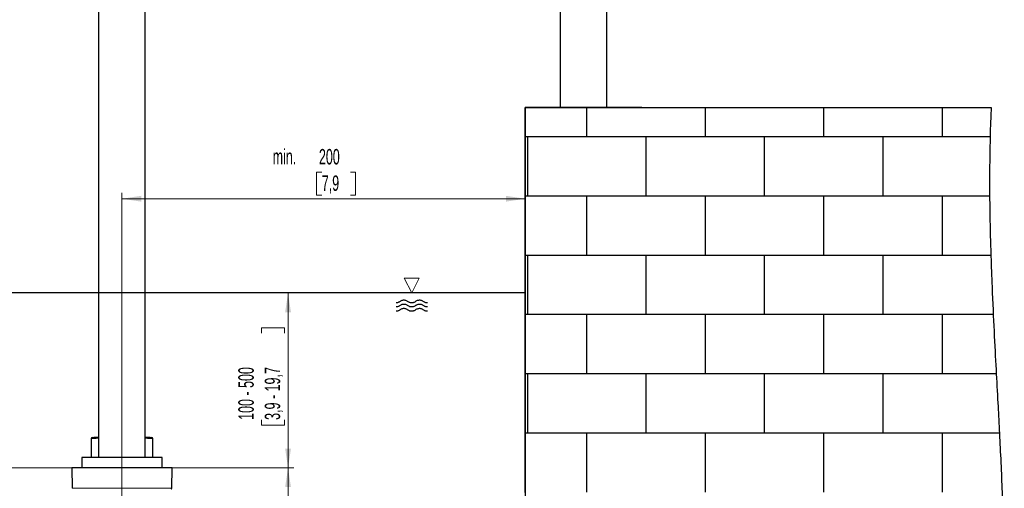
# Model space of a CAD drawing. Header units: millimetres. Extents: x 0 to 4205, y 0 to 2970.
# Tile 5 of 28: x 526 to 1370, y 1523 to 1925. Entities that reach past the tile are written whole.
import ezdxf

# ---------------------------------------------------------------- set-up
doc = ezdxf.new("R2010")
doc.units = ezdxf.units.MM
doc.header["$LTSCALE"] = 5
doc.styles.add('SLDTEXTSTYLE0', font='TXT', dxfattribs={"width": 0.605})
doc.dimstyles.new('SLDDIMSTYLE0', dxfattribs={"dimtxt": 12.841593, "dimasz": 16.5, "dimexe": 0, "dimexo": 0.0625, "dimgap": 3.210398, "dimtad": 1, "dimdec": 0, "dimrnd": 1e-09, "dimzin": 12, "dimdsep": 46, "dimtxsty": 'SLDTEXTSTYLE0', "dimsah": 1, "dimcen": 0.09, "dimadec": 0, "dimazin": 3, "dimtfac": 1, "dimtdec": 1, "dimtofl": 0, "dimtmove": 0, "dimatfit": 3, "dimfxl": 0, "dimfrac": 2, "dimtolj": 1, "dimtzin": 12, "dimarcsym": 0})
doc.dimstyles.new('SLDDIMSTYLE2', dxfattribs={"dimtxt": 12.841593, "dimasz": 16.5, "dimexe": 0, "dimexo": 0.0625, "dimgap": 3.210398, "dimtad": 1, "dimdec": 1, "dimrnd": 1e-09, "dimzin": 12, "dimdsep": 46, "dimtxsty": 'SLDTEXTSTYLE0', "dimsah": 1, "dimcen": 0.09, "dimadec": 0, "dimazin": 3, "dimtfac": 1, "dimtdec": 1, "dimtofl": 0, "dimtmove": 0, "dimatfit": 3, "dimfxl": 0, "dimfrac": 2, "dimtolj": 1, "dimtzin": 12, "dimarcsym": 0})

# ---------------------------------------------------------------- blocks, each defined once
blk = doc.blocks.new('SW_BROKEN_VIEW_1')
at = {"color": 0, "linetype": 'Continuous'}
for p, q in [((0, 0), (0, -793.3)), ((0, 0), (399.56, 0)), ((52.96, -25.15), (52.96, 0)), ((154.56, -25.15), (154.56, 0)), ((256.16, -25.15), (256.16, 0)), ((357.76, -25.15), (357.76, 0)), ((398.68, -25.15), (0, -25.15)), ((2.16, -75.95), (2.16, -25.15)), ((103.76, -75.95), (103.76, -25.15)), ((205.36, -75.95), (205.36, -25.15)), ((306.96, -75.95), (306.96, -25.15)), ((398.28, -75.95), (0, -75.95)), ((52.96, -126.75), (52.96, -75.95)), ((154.56, -126.75), (154.56, -75.95)), ((256.16, -126.75), (256.16, -75.95)), ((357.76, -126.75), (357.76, -75.95)), ((399.33, -126.75), (0, -126.75)), ((2.16, -177.55), (2.16, -126.75)), ((103.76, -177.55), (103.76, -126.75)), ((205.36, -177.55), (205.36, -126.75)), ((306.96, -177.55), (306.96, -126.75)), ((0, -159), (-492.39, -159)), ((-110.28, -167.49), (-110.73, -167.52)), ((-109.83, -167.43), (-110.28, -167.49)), ((-109.38, -167.33), (-109.83, -167.43)), ((-108.95, -167.18), (-109.38, -167.33)), ((-108.53, -167), (-108.95, -167.18)), ((-108.13, -166.79), (-108.53, -167)), ((-107.75, -166.54), (-108.13, -166.79)), ((-107.4, -166.25), (-107.75, -166.54)), ((-107.4, -166.25), (-106.95, -165.9)), ((-106.95, -165.9), (-106.47, -165.61)), ((-106.47, -165.61), (-105.96, -165.36)), ((-106.46, -169.11), (-105.95, -168.86)), ((-105.96, -165.36), (-105.42, -165.18)), ((-105.95, -168.86), (-105.42, -168.68)), ((-105.42, -165.18), (-104.87, -165.05)), ((-105.42, -168.68), (-104.86, -168.56)), ((-104.87, -165.05), (-104.31, -164.99)), ((-104.86, -168.56), (-104.3, -168.49)), ((-104.31, -164.99), (-103.75, -164.99)), ((-104.3, -168.49), (-103.74, -168.49)), ((-103.75, -164.99), (-103.18, -165.05)), ((-103.74, -168.49), (-103.18, -168.56)), ((-103.18, -165.05), (-102.63, -165.18)), ((-103.18, -168.56), (-102.62, -168.68)), ((-102.63, -165.18), (-102.1, -165.36)), ((-102.62, -168.68), (-102.09, -168.86)), ((-102.1, -165.36), (-101.59, -165.61)), ((-102.09, -168.86), (-101.58, -169.11)), ((-101.59, -165.61), (-101.1, -165.9)), ((-101.1, -165.9), (-100.66, -166.25)), ((-100.24, -166.58), (-100.66, -166.25)), ((-99.78, -166.87), (-100.24, -166.58)), ((-99.3, -167.11), (-99.78, -166.87)), ((-98.79, -167.29), (-99.3, -167.11)), ((-98.27, -167.42), (-98.79, -167.29)), ((-97.73, -167.5), (-98.27, -167.42)), ((-97.19, -167.52), (-97.73, -167.5)), ((-96.66, -167.48), (-97.19, -167.52)), ((-96.13, -167.38), (-96.66, -167.48)), ((-95.61, -167.23), (-96.13, -167.38)), ((-95.11, -167.03), (-95.61, -167.23)), ((-94.64, -166.77), (-95.11, -167.03)), ((-94.19, -166.47), (-94.64, -166.77)), ((-93.78, -166.12), (-94.19, -166.47)), ((-93.78, -166.12), (-93.33, -165.8)), ((-93.33, -165.8), (-92.86, -165.52)), ((-92.86, -165.52), (-92.35, -165.3)), ((-92.85, -169.03), (-92.34, -168.8)), ((-92.35, -165.3), (-91.82, -165.14)), ((-92.34, -168.8), (-91.82, -168.64)), ((-91.82, -165.14), (-91.28, -165.03)), ((-91.82, -168.64), (-91.28, -168.53)), ((-91.28, -165.03), (-90.73, -164.98)), ((-91.28, -168.53), (-90.73, -168.48)), ((-90.73, -164.98), (-90.18, -164.99)), ((-90.73, -168.48), (-90.18, -168.5)), ((-90.18, -164.99), (-89.64, -165.06)), ((-90.18, -168.5), (-89.63, -168.57)), ((-89.64, -165.06), (-89.1, -165.19)), ((-89.63, -168.57), (-89.09, -168.69)), ((-89.1, -165.19), (-88.58, -165.38)), ((-89.09, -168.69), (-88.57, -168.88)), ((-88.58, -165.38), (-88.09, -165.62)), ((-88.09, -165.62), (-87.62, -165.91)), ((-87.62, -165.91), (-87.19, -166.25)), ((-86.83, -166.54), (-87.19, -166.25)), ((-86.44, -166.79), (-86.83, -166.54)), ((-86.04, -167.01), (-86.44, -166.79)), ((-85.62, -167.19), (-86.04, -167.01)), ((-85.18, -167.33), (-85.62, -167.19)), ((-84.73, -167.43), (-85.18, -167.33)), ((-84.28, -167.5), (-84.73, -167.43)), ((-83.82, -167.52), (-84.28, -167.5)), ((-110.28, -174.67), (-110.74, -174.7)), ((-110.27, -171), (-110.73, -171.02)), ((-109.83, -174.61), (-110.28, -174.67)), ((-109.82, -170.93), (-110.27, -171)), ((-109.39, -174.51), (-109.83, -174.61)), ((-109.38, -170.83), (-109.82, -170.93)), ((-108.96, -174.36), (-109.39, -174.51)), ((-108.94, -170.69), (-109.38, -170.83)), ((-108.54, -174.18), (-108.96, -174.36)), ((-108.52, -170.51), (-108.94, -170.69)), ((-108.14, -173.97), (-108.54, -174.18)), ((-108.12, -170.29), (-108.52, -170.51)), ((-107.76, -173.71), (-108.14, -173.97)), ((-107.74, -170.04), (-108.12, -170.29)), ((-107.4, -173.43), (-107.76, -173.71)), ((-107.39, -169.75), (-107.74, -170.04)), ((-107.4, -173.43), (-106.96, -173.08)), ((-107.39, -169.75), (-106.94, -169.4)), ((-106.96, -173.08), (-106.47, -172.78)), ((-106.94, -169.4), (-106.46, -169.11)), ((-106.47, -172.78), (-105.96, -172.54)), ((-105.96, -172.54), (-105.43, -172.36)), ((-105.43, -172.36), (-104.88, -172.23)), ((-104.88, -172.23), (-104.32, -172.17)), ((-104.32, -172.17), (-103.75, -172.17)), ((-103.75, -172.17), (-103.19, -172.23)), ((-103.19, -172.23), (-102.64, -172.36)), ((-102.64, -172.36), (-102.1, -172.54)), ((-102.1, -172.54), (-101.59, -172.78)), ((-101.59, -172.78), (-101.11, -173.08)), ((-101.58, -169.11), (-101.1, -169.4)), ((-101.11, -173.08), (-100.66, -173.43)), ((-101.1, -169.4), (-100.65, -169.75)), ((-100.24, -173.76), (-100.66, -173.43)), ((-100.23, -170.09), (-100.65, -169.75)), ((-99.78, -174.05), (-100.24, -173.76)), ((-99.77, -170.37), (-100.23, -170.09)), ((-99.3, -174.29), (-99.78, -174.05)), ((-99.29, -170.61), (-99.77, -170.37)), ((-98.79, -174.47), (-99.3, -174.29)), ((-98.78, -170.79), (-99.29, -170.61)), ((-98.27, -174.6), (-98.79, -174.47)), ((-98.26, -170.92), (-98.78, -170.79)), ((-97.74, -174.68), (-98.27, -174.6)), ((-97.73, -171), (-98.26, -170.92)), ((-97.2, -174.7), (-97.74, -174.68)), ((-97.19, -171.02), (-97.73, -171)), ((-96.66, -174.66), (-97.2, -174.7)), ((-96.65, -170.98), (-97.19, -171.02)), ((-96.13, -174.56), (-96.66, -174.66)), ((-96.12, -170.88), (-96.65, -170.98)), ((-95.61, -174.41), (-96.13, -174.56)), ((-95.6, -170.73), (-96.12, -170.88)), ((-95.12, -174.21), (-95.61, -174.41)), ((-95.1, -170.53), (-95.6, -170.73)), ((-94.64, -173.95), (-95.12, -174.21)), ((-94.63, -170.27), (-95.1, -170.53)), ((-94.2, -173.65), (-94.64, -173.95)), ((-94.18, -169.97), (-94.63, -170.27)), ((-93.79, -173.3), (-94.2, -173.65)), ((-93.77, -169.62), (-94.18, -169.97)), ((-93.79, -173.3), (-93.34, -172.98)), ((-93.77, -169.62), (-93.33, -169.3)), ((-93.34, -172.98), (-92.86, -172.7)), ((-93.33, -169.3), (-92.85, -169.03)), ((-92.86, -172.7), (-92.36, -172.48)), ((-92.36, -172.48), (-91.83, -172.32)), ((-91.83, -172.32), (-91.29, -172.21)), ((-91.29, -172.21), (-90.74, -172.16)), ((-90.74, -172.16), (-90.19, -172.17)), ((-90.19, -172.17), (-89.64, -172.24)), ((-89.64, -172.24), (-89.11, -172.37)), ((-89.11, -172.37), (-88.59, -172.56)), ((-88.59, -172.56), (-88.09, -172.8)), ((-88.57, -168.88), (-88.08, -169.12)), ((-88.09, -172.8), (-87.62, -173.09)), ((-88.08, -169.12), (-87.61, -169.41)), ((-87.62, -173.09), (-87.19, -173.43)), ((-87.61, -169.41), (-87.18, -169.75)), ((-86.83, -173.72), (-87.19, -173.43)), ((-86.82, -170.04), (-87.18, -169.75)), ((-86.45, -173.97), (-86.83, -173.72)), ((-86.44, -170.29), (-86.82, -170.04)), ((-86.04, -174.19), (-86.45, -173.97)), ((-86.03, -170.51), (-86.44, -170.29)), ((-85.62, -174.37), (-86.04, -174.19)), ((-85.61, -170.69), (-86.03, -170.51)), ((-85.19, -174.51), (-85.62, -174.37)), ((-85.17, -170.83), (-85.61, -170.69)), ((-84.74, -174.61), (-85.19, -174.51)), ((-84.72, -170.94), (-85.17, -170.83)), ((-84.28, -174.68), (-84.74, -174.61)), ((-84.27, -171), (-84.72, -170.94)), ((-83.82, -174.7), (-84.28, -174.68)), ((-83.81, -171.02), (-84.27, -171)), ((401.39, -177.55), (0, -177.55)), ((52.96, -228.35), (52.96, -177.55)), ((154.56, -228.35), (154.56, -177.55)), ((256.16, -228.35), (256.16, -177.55)), ((357.76, -228.35), (357.76, -177.55)), ((404, -228.35), (0, -228.35)), ((2.16, -279.15), (2.16, -228.35)), ((103.76, -279.15), (103.76, -228.35)), ((205.36, -279.15), (205.36, -228.35)), ((306.96, -279.15), (306.96, -228.35)), ((406.71, -279.15), (0, -279.15)), ((52.96, -329.95), (52.96, -279.15)), ((154.56, -329.95), (154.56, -279.15)), ((256.16, -329.95), (256.16, -279.15)), ((357.76, -329.95), (357.76, -279.15))]:
    blk.add_line(p, q, dxfattribs=at)
blk.add_open_spline([(399.56, 0), (398.79, -21.14), (398.35, -42.25), (398.22, -63.34), (398.36, -84.4), (398.74, -105.45), (399.32, -126.48), (400.57, -159.51), (402.12, -192.52), (403.85, -225.53), (405.21, -250.8), (406.55, -276.08), (407.8, -301.37), (408.92, -326.69), (409.84, -352.05), (410.51, -377.43), (410.87, -402.86), (410.91, -418.74), (410.8, -434.64), (410.52, -450.56), (410.04, -466.49), (409.32, -482.42), (408.32, -498.32), (407.02, -514.18), (405.37, -529.99), (403.81, -542.37), (401.99, -554.69), (399.9, -566.96), (397.52, -579.16), (394.83, -591.28), (391.81, -603.33), (388.45, -615.29), (384.73, -627.14), (381.07, -637.68), (377.1, -648.12), (372.82, -658.44), (368.24, -668.63), (363.35, -678.67), (358.25, -688.36), (352.85, -697.87), (347.15, -707.18), (341.16, -716.28), (335.56, -724.21), (329.73, -731.94), (323.66, -739.46), (317.36, -746.76), (310.83, -753.82), (304.06, -760.64), (297.06, -767.2), (289.82, -773.49), (283.39, -778.69), (276.77, -783.68), (269.99, -788.44), (263.03, -792.97), (255.9, -797.26), (248.73, -801.22), (241.39, -804.94), (233.89, -808.4), (226.22, -811.59), (218.22, -814.57), (210.05, -817.27), (201.71, -819.66), (193.19, -821.75), (184.5, -823.52), (175.64, -824.97), (166.61, -826.1), (157.43, -826.88), (148.08, -827.32), (138.56, -827.41), (128.86, -827.14), (119, -826.5), (109.15, -825.51), (99.13, -824.15), (88.95, -822.41), (78.61, -820.29), (69.24, -818.06), (59.73, -815.52), (50.1, -812.66), (40.34, -809.46), (30.45, -805.93), (20.43, -802.07), (10.28, -797.86), (0, -793.3), (3.42, -794.84), (0, -793.3)], degree=3, knots=[0, 0, 0, 0, 0.018982, 0.037929, 0.056851, 0.075753, 0.094641, 0.113519, 0.143176, 0.17283, 0.20249, 0.225196, 0.247912, 0.27064, 0.293383, 0.316146, 0.338933, 0.361752, 0.376002, 0.39027, 0.404558, 0.418859, 0.433162, 0.447459, 0.461742, 0.476007, 0.487199, 0.498377, 0.509543, 0.520696, 0.531842, 0.542984, 0.554128, 0.565282, 0.57529, 0.58531, 0.595336, 0.605361, 0.61538, 0.625209, 0.635022, 0.644817, 0.654592, 0.663299, 0.671988, 0.680658, 0.68931, 0.697945, 0.706566, 0.715175, 0.723777, 0.731207, 0.738638, 0.746075, 0.753523, 0.760988, 0.768341, 0.775721, 0.783136, 0.790592, 0.798252, 0.805971, 0.813759, 0.821626, 0.829582, 0.837638, 0.845804, 0.854073, 0.862475, 0.87102, 0.879721, 0.88859, 0.897475, 0.906545, 0.915812, 0.925286, 0.933929, 0.942756, 0.951773, 0.96099, 0.970412, 0.98005, 0.98991, 1, 1, 1, 1], dxfattribs=at)
blk = doc.blocks.new('_D_3')
at = {"color": 7, "linetype": 'Continuous', "lineweight": 0}
for p, q in [((756.19, 1690.19), (756.19, 1540.19)), ((733.53, 1655.85), (733.53, 1660.26)), ((733.53, 1660.26), (753.25, 1660.26)), ((753.25, 1660.26), (753.25, 1655.85)), ((733.53, 1581.37), (733.53, 1576.96)), ((753.25, 1576.96), (753.25, 1581.37)), ((733.53, 1576.96), (753.25, 1576.96)), ((633.55, 1540.19), (761.19, 1540.19))]:
    blk.add_line(p, q, dxfattribs=at)
at = {"color": 7, "linetype": 'Continuous', "lineweight": 18}
for points in [[(756.19, 1690.19), (753.69, 1673.69), (758.69, 1673.69)], [(756.19, 1540.19), (758.69, 1556.69), (753.69, 1556.69)]]:
    blk.add_solid(points, dxfattribs=at)
at = {"color": 7, "linetype": 'Continuous', "lineweight": 18, "char_height": 13.229, "attachment_point": 1, "rotation": 90, "style": 'SLDTEXTSTYLE0'}
for s, insert in [('100 - 500', (713.54, 1581.37)), ('3,9 - 19,7', (736.2, 1581.37))]:
    blk.add_mtext(s, dxfattribs=dict(at, insert=insert))
blk = doc.blocks.new('_D_6')
at = {"color": 7, "linetype": 'Continuous', "lineweight": 0}
for p, q in [((595.77, 2847.61), (331.65, 2847.61)), ((336.65, 1540.19), (336.65, 2847.61)), ((313.98, 2244.46), (313.98, 2248.87)), ((313.98, 2248.87), (333.71, 2248.87)), ((333.71, 2248.87), (333.71, 2244.46)), ((313.98, 2210.16), (313.98, 2205.75)), ((313.98, 2205.75), (333.71, 2205.75)), ((333.71, 2205.75), (333.71, 2210.16)), ((570.77, 1540.19), (331.65, 1540.19))]:
    blk.add_line(p, q, dxfattribs=at)
at = {"color": 7, "linetype": 'Continuous', "lineweight": 18}
for points in [[(336.65, 2847.61), (334.15, 2831.11), (339.15, 2831.11)], [(336.65, 1540.19), (339.15, 1556.69), (334.15, 1556.69)]]:
    blk.add_solid(points, dxfattribs=at)
at = {"color": 7, "linetype": 'Continuous', "lineweight": 18, "char_height": 13.229, "attachment_point": 1, "rotation": 90, "style": 'SLDTEXTSTYLE0'}
for s, insert in [('1968', (293.99, 2207.71)), ('77,5', (316.65, 2210.16))]:
    blk.add_mtext(s, dxfattribs=dict(at, insert=insert))
blk = doc.blocks.new('_D_7')
at = {"color": 7, "linetype": 'Continuous', "lineweight": 0}
for p, q in [((785.14, 1793.67), (780.73, 1793.67)), ((780.73, 1793.67), (780.73, 1773.95)), ((809.64, 1793.67), (814.05, 1793.67)), ((814.05, 1793.67), (814.05, 1773.95)), ((613.79, 1508.81), (613.79, 1776.01)), ((780.73, 1773.95), (785.14, 1773.95)), ((814.05, 1773.95), (809.64, 1773.95)), ((959.52, 1771.01), (613.79, 1771.01))]:
    blk.add_line(p, q, dxfattribs=at)
at = {"color": 7, "linetype": 'Continuous', "lineweight": 18}
for points in [[(613.79, 1771.01), (630.29, 1768.51), (630.29, 1773.51)], [(959.52, 1771.01), (943.02, 1773.51), (943.02, 1768.51)]]:
    blk.add_solid(points, dxfattribs=at)
at = {"color": 7, "linetype": 'Continuous', "lineweight": 18, "char_height": 13.229, "attachment_point": 1, "style": 'SLDTEXTSTYLE0'}
for s, insert in [('min.', (743.01, 1813.66)), ('200', (782.69, 1813.66)), ('7,9', (785.14, 1791))]:
    blk.add_mtext(s, dxfattribs=dict(at, insert=insert))
blk = doc.blocks.new('_D_9')
at = {"color": 7, "linetype": 'Continuous', "lineweight": 0}
for p, q in [((656.77, 1540.19), (761.19, 1540.19)), ((756.19, 1540.19), (756.19, 1155.89)), ((733.53, 1378.64), (733.53, 1383.05)), ((733.53, 1383.05), (753.25, 1383.05)), ((753.25, 1383.05), (753.25, 1378.64)), ((733.53, 1344.34), (733.53, 1339.93)), ((753.25, 1339.93), (753.25, 1344.34)), ((733.53, 1339.93), (753.25, 1339.93)), ((613.27, 1155.89), (761.19, 1155.89))]:
    blk.add_line(p, q, dxfattribs=at)
at = {"color": 7, "linetype": 'Continuous', "lineweight": 18}
for points in [[(756.19, 1540.19), (753.69, 1523.69), (758.69, 1523.69)], [(756.19, 1155.89), (758.69, 1172.39), (753.69, 1172.39)]]:
    blk.add_solid(points, dxfattribs=at)
at = {"color": 7, "linetype": 'Continuous', "lineweight": 18, "char_height": 13.229, "attachment_point": 1, "rotation": 90, "style": 'SLDTEXTSTYLE0'}
for s, insert in [('15,2', (736.2, 1344.34)), ('385', (713.54, 1346.79))]:
    blk.add_mtext(s, dxfattribs=dict(at, insert=insert))
blk = doc.blocks.new('SW_SFSYMBOL_0')
at = {"color": 0, "linetype": 'Continuous', "lineweight": 0}
for p, q in [((0, 0), (-6.42, 12.84)), ((-6.42, 12.84), (6.42, 12.84)), ((0, 0), (6.42, 12.84))]:
    blk.add_line(p, q, dxfattribs=at)

msp = doc.modelspace()

# ---------------------------------------------------------------- linework, layer by layer
at = {"color": 7, "linetype": 'Continuous', "lineweight": 25}
for p, q in [((989.523495, 2499.185957), (989.523495, 1849.185966)), ((1029.523494, 1849.185966), (1029.523494, 2499.185957)), ((593.773501, 2410.685949), (593.773501, 1549.185924)), ((633.773493, 1549.185924), (633.773493, 2212.437905)), ((959.523501, 1519.185953), (959.523501, 1849.185966)), ((1059.523495, 1849.185966), (959.523501, 1849.185966)), ((587.273495, 1565.361552), (587.273495, 1549.185924)), ((640.273498, 1549.185924), (640.273498, 1565.361552)), ((579.273479, 1549.185924), (579.273479, 1540.18598)), ((643.651383, 1549.185924), (579.273479, 1549.185924)), ((648.273485, 1549.185924), (643.651383, 1549.185924)), ((648.273485, 1540.18598), (648.273485, 1549.185924)), ((570.773499, 1540.18598), (571.079092, 1522.677235)), ((592.273491, 1540.18598), (570.773499, 1540.18598)), ((656.773495, 1540.18598), (592.273491, 1540.18598)), ((656.467872, 1522.677235), (656.773495, 1540.18598))]:
    msp.add_line(p, q, dxfattribs=at)
at = {"color": 8, "linetype": 'Continuous', "lineweight": 18}
for p, q in [((571.079092, 1522.677235), (592.426317, 1522.677235)), ((592.426317, 1522.677235), (656.467872, 1522.677235))]:
    msp.add_line(p, q, dxfattribs=at)
at = {"color": 8, "linetype": 'Continuous', "lineweight": 18, "flags": 128}
for points in [[(593.773501, 1565.579228), (593.648629, 1565.575056), (591.762977, 1565.511934), (590.179758, 1565.458886), (588.922815, 1565.416746), (588.011162, 1565.386228), (587.458627, 1565.367751), (587.273495, 1565.361552)], [(640.273498, 1565.361552), (640.088396, 1565.367751), (639.535831, 1565.386228), (638.624208, 1565.416746), (637.367265, 1565.458886), (635.783987, 1565.511934), (633.898335, 1565.575056), (633.773493, 1565.579228)]]:
    msp.add_lwpolyline(points, dxfattribs=at)
at = {"color": 7, "linetype": 'Continuous', "lineweight": 25, "flags": 128}
for points in [[(588.238614, 1566.360943), (588.416176, 1566.367142), (588.946181, 1566.385619), (589.820581, 1566.416137), (591.026204, 1566.458277), (592.544871, 1566.511325), (593.773501, 1566.554181)], [(633.773493, 1566.554181), (635.002123, 1566.511325), (636.52076, 1566.458277), (637.726413, 1566.416137), (638.600843, 1566.385619), (639.130848, 1566.367142), (639.30841, 1566.360943)]]:
    msp.add_lwpolyline(points, dxfattribs=at)
at = {"color": 7, "linetype": 'Continuous', "lineweight": 25}
for centre, radius, start, end in [((588.273574, 1565.361475), 1.000079, 92.003325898, 179.995626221), ((639.273473, 1565.361528), 1.000026, 0.00137646, 87.99790321), ((655.968011, 1522.68591), 0.499937, 269.995083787, 359.00573677)]:
    msp.add_arc(centre, radius, start, end, dxfattribs=at)

# ---------------------------------------------------------------- block references
at = {"color": 7, "linetype": 'Continuous'}
msp.add_blockref('SW_BROKEN_VIEW_1', (959.523501, 1849.185966), dxfattribs=at)
at = {"color": 7, "linetype": 'Continuous', "lineweight": 0}
msp.add_blockref('SW_SFSYMBOL_0', (862.283599, 1690.185951), dxfattribs=at)

# ---------------------------------------------------------------- dimensions: what is measured, and where the dimension line sits
at = {"color": 7, "linetype": 'Continuous', "lineweight": 18}
dim = msp.add_linear_dim(base=(336.64562, 2847.608555), p1=(570.773497, 1540.185951), p2=(595.773497, 2847.608555), angle=90, text='1968', dimstyle='SLDDIMSTYLE2', dxfattribs=at)
dim.commit()
dim.dimension.update_dxf_attribs({"geometry": '_D_6', "text_midpoint": (336.64562, 2227.311847), "dimtype": 160})
dim = msp.add_linear_dim(base=(613.790947, 1771.006963), p1=(959.523497, 1849.185951), p2=(613.790947, 1508.80677), text='min.<>', dimstyle='SLDDIMSTYLE2', dxfattribs=at)
dim.commit()
dim.dimension.update_dxf_attribs({"geometry": '_D_7', "text_midpoint": (780.733797, 1771.006963), "dimtype": 160})
for base, p1, p2, dimstyle, picture, middle in [((756.192623, 1540.185951), (959.523497, 1690.185951), (633.546207, 1540.185951), 'SLDDIMSTYLE2', '_D_3', (756.192623, 1618.610418)), ((756.192623, 1155.885951), (656.773497, 1540.185951), (613.273497, 1155.885951), 'SLDDIMSTYLE0', '_D_9', (756.192623, 1361.489464))]:
    dim = msp.add_linear_dim(base=base, p1=p1, p2=p2, angle=90, dimstyle=dimstyle, dxfattribs=at)
    dim.commit()
    dim.dimension.update_dxf_attribs({"geometry": picture, "text_midpoint": middle, "dimtype": 160})

doc.saveas('drawing.dxf')
